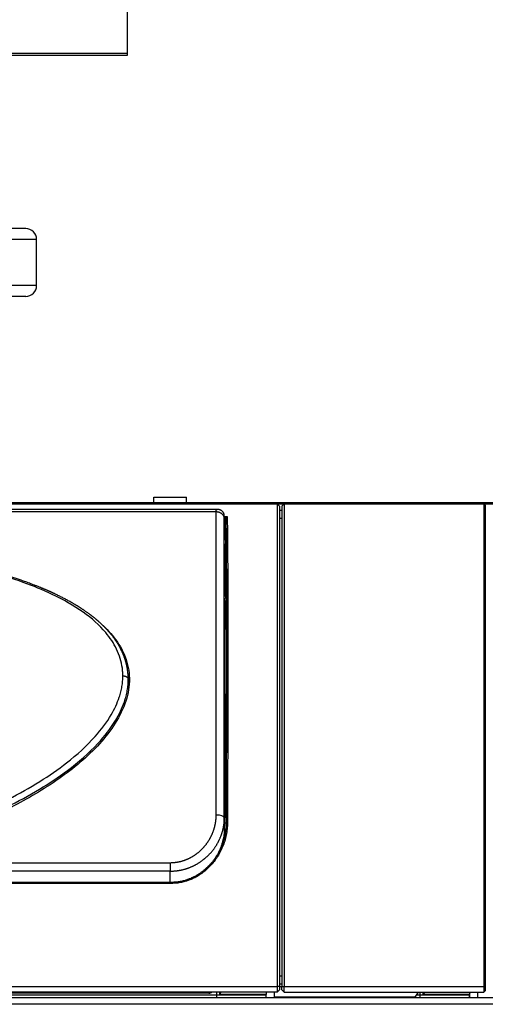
# Model space of a CAD drawing. Header units: millimetres. Extents: x 226 to 1023, y 71 to 732.
# Tile 57 of 110: x 448 to 465, y 592 to 629. Entities that reach past the tile are written whole.
import ezdxf

# ---------------------------------------------------------------- set-up
doc = ezdxf.new("R2010")
doc.units = ezdxf.units.MM
doc.layers.add('1', color=7, linetype='CONTINUOUS', true_color=0xffffff)
doc.layers.add('TOP', color=7, linetype='CONTINUOUS', true_color=0xffffff)
doc.styles.add('iso-1', font='isocp.shx')
doc.dimstyles.get("Standard").update_dxf_attribs({"dimtxt": 0.18, "dimasz": 0.18, "dimexe": 0.18, "dimexo": 0.0625, "dimgap": 0.09, "dimtad": 0, "dimtih": 1, "dimtoh": 1, "dimdec": 4, "dimzin": 0, "dimdsep": 46, "dimtxsty": 'Standard', "dimcen": 0.09, "dimadec": 0, "dimazin": 0, "dimtfac": 1, "dimtdec": 4, "dimtofl": 0, "dimtmove": 0, "dimatfit": 3, "dimfxl": 1, "dimtolj": 1, "dimtzin": 0, "dimarcsym": 0})

# ---------------------------------------------------------------- blocks, each defined once
blk = doc.blocks.new('DimnDraft3D5')
at = {"layer": 'TOP', "color": 2, "linetype": 'Continuous', "transparency": 16777216}
for p, q in [((241.659, 608.564), (241.659, 728.568)), ((474.11, 704.564), (474.11, 728.568)), ((241.659, 726.568), (474.11, 726.568))]:
    blk.add_line(p, q, dxfattribs=at)
for points in [[(241.659, 726.568), (245.159, 727.029), (245.159, 726.107), (241.659, 726.568)], [(474.11, 726.568), (470.61, 726.107), (470.61, 727.029), (474.11, 726.568)]]:
    blk.add_solid(points, dxfattribs=at)
at = {"layer": 'TOP', "color": 2, "linetype": 'Continuous', "transparency": 16777216, "insert": (354.321, 727.139), "char_height": 3.5, "attachment_point": 7, "line_spacing_factor": 0.963855, "style": 'iso-1'}
blk.add_mtext('\\W01.000;\\fisocp.shx,bigfont.shx;2325 ', dxfattribs=at)

msp = doc.modelspace()

# ---------------------------------------------------------------- linework, layer by layer
at = {"layer": '1', "color": 7, "linetype": 'Continuous'}
for p, q in [((452.312, 627.272), (452.312, 632.022)), ((452.312, 627.272), (417.81, 627.272)), ((452.312, 627.272), (417.81, 627.272)), ((452.312, 627.212), (452.312, 627.272)), ((417.81, 627.212), (452.312, 627.212)), ((448.559, 620.812), (430.924, 620.812)), ((448.959, 618.712), (448.959, 620.412)), ((448.559, 618.312), (430.924, 618.312)), ((399.969, 610.664), (471.949, 610.664)), ((457.829, 610.663), (414.089, 610.663)), ((431.859, 610.714), (471.949, 610.714)), ((453.284, 610.714), (453.284, 610.914)), ((453.284, 610.914), (454.484, 610.914)), ((454.484, 610.714), (454.484, 610.914)), ((457.909, 610.583), (457.829, 610.663)), ((457.829, 610.663), (457.829, 610.663)), ((457.829, 610.663), (457.829, 592.866)), ((457.909, 610.583), (457.909, 610.583)), ((457.909, 610.583), (457.909, 592.865)), ((458.079, 610.663), (457.999, 610.583)), ((457.999, 610.583), (457.999, 610.583)), ((457.999, 610.583), (457.999, 592.865)), ((465.444, 610.663), (458.079, 610.663)), ((458.079, 610.663), (458.079, 610.663)), ((458.079, 610.663), (458.079, 592.866)), ((465.498, 610.314), (465.495, 610.61)), ((455.616, 610.46), (416.302, 610.46)), ((455.879, 610.097), (455.879, 610.093)), ((455.935, 610.133), (455.934, 610.135)), ((455.935, 610.133), (455.936, 610.138)), ((452.336, 604.267), (452.336, 604.271)), ((455.879, 598.665), (455.879, 599.088)), ((455.879, 598.664), (455.879, 598.665)), ((453.935, 596.71), (417.983, 596.71)), ((457.829, 592.866), (457.829, 592.664)), ((457.909, 592.964), (457.999, 592.964)), ((457.909, 592.869), (457.999, 592.869)), ((457.909, 592.865), (457.909, 592.744)), ((457.999, 592.744), (457.999, 592.865)), ((458.079, 592.664), (458.079, 592.866)), ((399.969, 592.464), (471.949, 592.464)), ((457.829, 592.664), (414.089, 592.664)), ((416.32, 592.564), (455.598, 592.564)), ((455.307, 592.625), (416.611, 592.625)), ((455.599, 592.547), (455.599, 592.664)), ((457.422, 592.547), (455.599, 592.547)), ((455.599, 592.464), (455.599, 592.547)), ((455.752, 592.664), (455.699, 592.578)), ((455.699, 592.664), (455.699, 592.578)), ((457.422, 592.578), (455.699, 592.578)), ((457.421, 592.464), (457.422, 592.547)), ((457.424, 592.664), (457.422, 592.578)), ((457.422, 592.547), (457.422, 592.578)), ((457.426, 592.464), (457.431, 592.664)), ((457.724, 592.464), (457.729, 592.664)), ((462.916, 592.475), (457.725, 592.475)), ((457.909, 592.744), (457.829, 592.664)), ((457.849, 592.464), (457.849, 592.475)), ((457.999, 592.744), (458.079, 592.664)), ((458.079, 592.664), (465.447, 592.664)), ((462.916, 592.475), (463.042, 592.664)), ((462.976, 592.564), (463.099, 592.564)), ((463.099, 592.547), (463.099, 592.664)), ((464.922, 592.547), (463.099, 592.547)), ((463.099, 592.464), (463.099, 592.547)), ((463.199, 592.664), (463.199, 592.578)), ((463.252, 592.664), (463.199, 592.578)), ((464.922, 592.578), (463.199, 592.578)), ((464.921, 592.464), (464.922, 592.547)), ((464.924, 592.664), (464.922, 592.578)), ((464.922, 592.547), (464.922, 592.578)), ((464.926, 592.464), (464.931, 592.664)), ((465.224, 592.464), (465.229, 592.664)), ((465.497, 592.714), (465.447, 592.664))]:
    msp.add_line(p, q, dxfattribs=at)
at = {"layer": '1', "color": 252, "linetype": 'Continuous'}
for p, q in [((448.959, 620.412), (430.925, 620.412)), ((448.959, 618.712), (430.925, 618.712)), ((457.829, 610.663), (414.089, 610.663)), ((457.909, 610.583), (457.829, 610.663)), ((457.999, 610.583), (458.079, 610.663)), ((465.444, 610.663), (458.079, 610.663)), ((416.339, 610.378), (455.579, 610.378)), ((455.879, 610.204), (455.985, 610.204)), ((457.998, 610.414), (457.908, 610.414)), ((465.499, 610.414), (465.497, 610.414)), ((455.885, 610.144), (455.879, 610.144)), ((455.88, 609.462), (455.885, 610.144)), ((455.93, 609.451), (455.935, 610.133)), ((457.999, 610.124), (457.909, 610.124)), ((455.879, 609.462), (455.88, 609.462)), ((455.939, 609.294), (455.941, 609.294)), ((455.947, 607.119), (455.927, 607.305)), ((455.897, 607.07), (455.879, 607.235)), ((455.897, 607.07), (455.879, 607.07)), ((455.901, 606.747), (455.879, 606.747)), ((452.346, 603.89), (452.337, 604.202)), ((455.879, 599.371), (455.892, 599.371)), ((455.891, 598.892), (455.879, 598.892)), ((455.879, 598.668), (455.891, 598.668)), ((455.891, 598.668), (455.891, 598.892)), ((455.941, 598.768), (455.941, 598.927)), ((455.943, 598.816), (455.944, 598.874)), ((455.885, 598.48), (455.869, 598.48)), ((441.822, 597.435), (453.879, 597.435)), ((453.879, 597.435), (453.879, 597.123)), ((453.879, 597.123), (440.879, 597.123)), ((453.879, 596.71), (453.879, 597.123)), ((453.935, 596.671), (417.983, 596.671)), ((457.909, 593.269), (457.999, 593.269)), ((414.089, 592.866), (457.829, 592.866)), ((457.909, 592.865), (457.829, 592.866)), ((457.999, 592.865), (458.079, 592.866)), ((458.079, 592.866), (465.444, 592.866)), ((471.949, 592.214), (399.969, 592.214))]:
    msp.add_line(p, q, dxfattribs=at)
at = {"layer": '1', "color": 7, "linetype": 'Continuous'}
for centre, start, end in [((448.559, 620.412), 0, 90), ((448.559, 618.712), 270, 0)]:
    msp.add_arc(centre, 0.4, start, end, dxfattribs=at)
for centre, major_axis, ratio, start_param, end_param in [((455.88, 609.451), (-0.05, 0.0004), 0.227403, 3.147929, 4.71412), ((455.94, 609.294), (0.001, 0.15), 0.006171, 4.712427, 7.85402), ((455.94, 609.294), (0.001, 0.15), 0.006171, 1.570834, 4.712427), ((455.877, 607.305), (-0.0497, -0.0055), 0.998613, 1.506035, 3.024143), ((455.901, 606.787), (-0.05, -0.0001), 0.814014, 1.56878, 3.130988), ((455.891, 598.928), (-0.05, 0), 0.707107, 1.570796, 3.13285), ((455.891, 598.704), (-0.05, 0), 0.707107, 1.570796, 2.683523), ((455.993, 598.873), (0.05, -0.0002), 0.345959, 1.572144, 3.059284), ((455.307, 592.73), (0.15, 0), 0.70217, 4.712389, 5.607407)]:
    msp.add_ellipse(centre, major_axis=major_axis, ratio=ratio, start_param=start_param, end_param=end_param, dxfattribs=at)
at = {"layer": '1', "color": 252, "linetype": 'Continuous'}
msp.add_ellipse((455.579, 599.088), major_axis=(-0.3, 0), ratio=0.351057, start_param=3.141593, end_param=4.712389, dxfattribs=at)
at = {"layer": '1', "color": 7, "linetype": 'Continuous'}
for points, degree in [([(465.495, 610.613), (465.444, 610.663)], 1), ([(465.498, 610.314), (465.499, 610.298), (465.499, 610.281), (465.499, 610.264)], 3), ([(455.879, 599.088), (455.879, 599.15), (455.879, 599.274), (455.879, 599.458), (455.879, 599.642), (455.879, 599.825), (455.879, 600.007), (455.879, 600.188), (455.879, 600.368), (455.879, 600.547), (455.879, 600.726), (455.879, 600.903), (455.879, 601.08), (455.879, 601.255), (455.879, 601.43), (455.879, 601.603), (455.879, 601.776), (455.879, 601.947), (455.879, 602.117), (455.879, 602.286), (455.879, 602.454), (455.879, 602.621), (455.879, 602.787), (455.879, 602.952), (455.879, 603.115), (455.879, 603.277), (455.879, 603.438), (455.879, 603.597), (455.879, 603.756), (455.879, 603.913), (455.879, 604.068), (455.879, 604.223), (455.879, 604.376), (455.879, 604.527), (455.879, 604.677), (455.879, 604.826), (455.879, 604.974), (455.879, 605.12), (455.879, 605.264), (455.879, 605.407), (455.879, 605.549), (455.879, 605.689), (455.879, 605.827), (455.879, 605.964), (455.879, 606.099), (455.879, 606.233), (455.879, 606.365), (455.879, 606.496), (455.879, 606.625), (455.879, 606.752), (455.879, 606.878), (455.879, 607.002), (455.879, 607.124), (455.879, 607.245), (455.879, 607.364), (455.879, 607.481), (455.879, 607.596), (455.879, 607.71), (455.879, 607.822), (455.879, 607.932), (455.879, 608.041), (455.879, 608.147), (455.879, 608.252), (455.879, 608.355), (455.879, 608.456), (455.879, 608.555), (455.879, 608.653), (455.879, 608.748), (455.879, 608.842), (455.879, 608.933), (455.879, 609.023), (455.879, 609.111), (455.879, 609.197), (455.879, 609.281), (455.879, 609.363), (455.879, 609.443), (455.879, 609.521), (455.879, 609.597), (455.879, 609.672), (455.879, 609.74), (455.879, 609.8), (455.879, 609.851), (455.879, 609.896), (455.879, 609.936), (455.879, 609.97), (455.879, 610), (455.879, 610.027), (455.879, 610.051), (455.879, 610.073), (455.879, 610.086), (455.879, 610.093)], 3), ([(457.999, 610.124), (457.954, 610.124), (457.909, 610.124)], 2), ([(455.951, 606.787), (455.951, 606.826), (455.951, 606.898), (455.95, 606.988), (455.95, 607.056), (455.949, 607.101), (455.948, 607.116), (455.947, 607.119)], 3), ([(452.337, 604.273), (452.354, 604.174), (452.365, 604.073), (452.369, 603.971)], 3), ([(452.345, 603.955), (452.341, 604.111), (452.337, 604.267)], 2), ([(452.346, 603.89), (452.345, 603.854), (452.344, 603.819), (452.342, 603.783)], 3), ([(452.346, 603.89), (452.346, 603.911), (452.345, 603.933), (452.344, 603.955)], 3), ([(455.879, 599.068), (455.879, 599.075), (455.879, 599.082), (455.879, 599.088)], 3), ([(455.885, 598.48), (455.887, 598.502), (455.89, 598.544), (455.891, 598.583), (455.891, 598.602)], 3), ([(455.891, 598.602), (455.891, 598.614), (455.891, 598.637), (455.891, 598.658), (455.891, 598.668)], 3), ([(465.499, 592.714), (465.482, 592.697), (465.466, 592.681), (465.449, 592.664)], 3)]:
    msp.add_open_spline(points, degree=degree, dxfattribs=at)
at = {"layer": '1', "color": 252, "linetype": 'Continuous'}
for points in [[(465.495, 610.613), (465.478, 610.63), (465.461, 610.647), (465.444, 610.663)], [(455.934, 610.135), (455.929, 610.14), (455.908, 610.144), (455.885, 610.144)], [(455.879, 609.311), (455.879, 609.361), (455.88, 609.412), (455.88, 609.462)], [(452.337, 604.202), (452.337, 604.224), (452.337, 604.245), (452.336, 604.267)], [(453.879, 597.435), (453.89, 597.435), (453.911, 597.436), (453.942, 597.437), (453.974, 597.438), (454.006, 597.44), (454.037, 597.443), (454.069, 597.447), (454.1, 597.451), (454.132, 597.456), (454.163, 597.461), (454.194, 597.467), (454.225, 597.473), (454.256, 597.481), (454.287, 597.489), (454.318, 597.497), (454.349, 597.506), (454.38, 597.516), (454.41, 597.526), (454.44, 597.537), (454.471, 597.549), (454.501, 597.561), (454.53, 597.574), (454.56, 597.587), (454.59, 597.601), (454.619, 597.616), (454.648, 597.631), (454.677, 597.647), (454.705, 597.664), (454.733, 597.681), (454.761, 597.698), (454.789, 597.717), (454.816, 597.735), (454.844, 597.755), (454.87, 597.775), (454.897, 597.795), (454.923, 597.816), (454.949, 597.838), (454.974, 597.86), (454.999, 597.883), (455.024, 597.906), (455.048, 597.929), (455.072, 597.954), (455.096, 597.978), (455.119, 598.004), (455.141, 598.029), (455.163, 598.055), (455.185, 598.082), (455.206, 598.109), (455.227, 598.137), (455.247, 598.164), (455.267, 598.193), (455.286, 598.221), (455.304, 598.25), (455.323, 598.28), (455.34, 598.31), (455.357, 598.34), (455.373, 598.37), (455.389, 598.401), (455.404, 598.432), (455.419, 598.464), (455.433, 598.495), (455.446, 598.527), (455.459, 598.559), (455.471, 598.591), (455.483, 598.624), (455.494, 598.657), (455.504, 598.69), (455.514, 598.723), (455.523, 598.756), (455.531, 598.789), (455.539, 598.823), (455.546, 598.856), (455.552, 598.89), (455.558, 598.924), (455.563, 598.957), (455.567, 598.991), (455.571, 599.025), (455.574, 599.059), (455.576, 599.093), (455.578, 599.126), (455.579, 599.16), (455.579, 599.183), (455.579, 599.194)], [(455.941, 598.927), (455.941, 598.939), (455.941, 598.951), (455.941, 598.964)], [(455.944, 598.874), (455.944, 598.868), (455.944, 598.862), (455.944, 598.856)], [(453.935, 596.671), (453.935, 596.694), (453.935, 596.708), (453.935, 596.708)], [(465.495, 592.866), (465.478, 592.866), (465.461, 592.866), (465.444, 592.866)]]:
    msp.add_open_spline(points, degree=3, dxfattribs=at)
at = {"layer": '1', "color": 7, "linetype": 'Continuous'}
for points, knots in [([(465.444, 610.663), (465.444, 610.661), (465.444, 610.648), (465.445, 610.572), (465.445, 610.362), (465.445, 609.977), (465.445, 609.446), (465.445, 608.776), (465.445, 607.97), (465.446, 607.039), (465.446, 605.985), (465.446, 604.823), (465.446, 603.555), (465.445, 602.202), (465.445, 600.765), (465.445, 599.262), (465.445, 597.701), (465.445, 596.102), (465.445, 594.663), (465.444, 593.584), (465.444, 593.046), (465.444, 592.866)], [0, 0, 0, 0, 0.019608, 0.058824, 0.117647, 0.176471, 0.235294, 0.294118, 0.352941, 0.411765, 0.470588, 0.529412, 0.588235, 0.647059, 0.705882, 0.764706, 0.823529, 0.882353, 0.941176, 0.980392, 1, 1, 1, 1]), ([(465.495, 610.613), (465.495, 610.607), (465.495, 610.595), (465.495, 610.53), (465.495, 610.431), (465.495, 610.248), (465.496, 609.928), (465.496, 609.4), (465.496, 608.731), (465.496, 607.928), (465.496, 606.998), (465.496, 605.949), (465.496, 604.788), (465.496, 603.527), (465.496, 602.174), (465.496, 600.743), (465.496, 599.243), (465.496, 597.689), (465.495, 596.361), (465.495, 595.287), (465.495, 594.57), (465.495, 593.942), (465.495, 593.404), (465.495, 593.045), (465.495, 592.866)], [0, 0, 0, 0, 0.029039, 0.058079, 0.087374, 0.116669, 0.175564, 0.234601, 0.293583, 0.352569, 0.411501, 0.470522, 0.529465, 0.588486, 0.647418, 0.706405, 0.765386, 0.824424, 0.883318, 0.912615, 0.941912, 0.961274, 0.980637, 1, 1, 1, 1]), ([(455.579, 610.378), (455.579, 610.382), (455.579, 610.388), (455.58, 610.397), (455.58, 610.405), (455.581, 610.413), (455.582, 610.421), (455.584, 610.427), (455.586, 610.433), (455.588, 610.439), (455.59, 610.443), (455.593, 610.448), (455.596, 610.451), (455.599, 610.454), (455.602, 610.457), (455.606, 610.458), (455.61, 610.459), (455.612, 610.46), (455.614, 610.46)], [0, 0, 0, 0, 0.063279, 0.126558, 0.189837, 0.253116, 0.316395, 0.379674, 0.442953, 0.506231, 0.56951, 0.632789, 0.696068, 0.759347, 0.822626, 0.885905, 0.949184, 1, 1, 1, 1]), ([(455.879, 610.227), (455.879, 610.227), (455.879, 610.228), (455.879, 610.23), (455.879, 610.232), (455.879, 610.234), (455.879, 610.235), (455.879, 610.236), (455.879, 610.237), (455.879, 610.237), (455.879, 610.238), (455.879, 610.238), (455.879, 610.238), (455.879, 610.238), (455.879, 610.239), (455.879, 610.239), (455.879, 610.241), (455.879, 610.243), (455.879, 610.247), (455.878, 610.25), (455.878, 610.255), (455.877, 610.259), (455.876, 610.264), (455.875, 610.269), (455.874, 610.275), (455.872, 610.282), (455.87, 610.288), (455.868, 610.296), (455.865, 610.304), (455.861, 610.313), (455.857, 610.321), (455.853, 610.329), (455.849, 610.336), (455.843, 610.345), (455.836, 610.356), (455.826, 610.368), (455.816, 610.379), (455.805, 610.389), (455.795, 610.398), (455.784, 610.407), (455.771, 610.415), (455.759, 610.423), (455.748, 610.429), (455.735, 610.435), (455.721, 610.441), (455.704, 610.447), (455.689, 610.451), (455.676, 610.454), (455.666, 610.456), (455.655, 610.457), (455.645, 610.459), (455.634, 610.46), (455.624, 610.46), (455.618, 610.46), (455.616, 610.46)], [0, 0, 0, 0, 0.006038, 0.049787, 0.081818, 0.10984, 0.133862, 0.153895, 0.169945, 0.182018, 0.188466, 0.192681, 0.193952, 0.194667, 0.195498, 0.199596, 0.207064, 0.222277, 0.243515, 0.270809, 0.294965, 0.315472, 0.332432, 0.346023, 0.356815, 0.369209, 0.384919, 0.404078, 0.426783, 0.45252, 0.476728, 0.498408, 0.517519, 0.534029, 0.562047, 0.595234, 0.625483, 0.650291, 0.673794, 0.699376, 0.726603, 0.754199, 0.776498, 0.800396, 0.826933, 0.856157, 0.886047, 0.90234, 0.916677, 0.931056, 0.948229, 0.968558, 0.993126, 1, 1, 1, 1]), ([(455.879, 610.186), (455.879, 610.188), (455.879, 610.191), (455.879, 610.195), (455.879, 610.2), (455.879, 610.204), (455.879, 610.208), (455.879, 610.212), (455.879, 610.215), (455.879, 610.219), (455.879, 610.222), (455.879, 610.224), (455.879, 610.227), (455.879, 610.229), (455.879, 610.23), (455.879, 610.232), (455.879, 610.233), (455.879, 610.234), (455.879, 610.234), (455.879, 610.234), (455.879, 610.234), (455.879, 610.233), (455.879, 610.233)], [0, 0, 0, 0, 0.047873, 0.100256, 0.152639, 0.205022, 0.257405, 0.309788, 0.362171, 0.414555, 0.466938, 0.519321, 0.571704, 0.624087, 0.67647, 0.728853, 0.781236, 0.83362, 0.886003, 0.938386, 0.990769, 1, 1, 1, 1]), ([(455.879, 610.098), (455.879, 610.108), (455.879, 610.128), (455.879, 610.155), (455.879, 610.177), (455.879, 610.189), (455.879, 610.194)], [0, 0, 0, 0, 0.245085, 0.509568, 0.774523, 1, 1, 1, 1]), ([(452.336, 604.271), (452.336, 604.274), (452.336, 604.284), (452.335, 604.3), (452.334, 604.319), (452.333, 604.338), (452.332, 604.359), (452.331, 604.381), (452.329, 604.403), (452.327, 604.425), (452.325, 604.446), (452.322, 604.468), (452.32, 604.489), (452.318, 604.508), (452.315, 604.523), (452.314, 604.535), (452.312, 604.544), (452.311, 604.552), (452.31, 604.559), (452.309, 604.57), (452.306, 604.584), (452.303, 604.603), (452.299, 604.627), (452.293, 604.656), (452.287, 604.688), (452.28, 604.717), (452.273, 604.748), (452.265, 604.78), (452.257, 604.813), (452.25, 604.837), (452.246, 604.853), (452.243, 604.864), (452.24, 604.873), (452.237, 604.883), (452.234, 604.892), (452.231, 604.903), (452.226, 604.917), (452.221, 604.935), (452.215, 604.954), (452.207, 604.977), (452.198, 605.003), (452.187, 605.032), (452.176, 605.061), (452.165, 605.088), (452.155, 605.114), (452.145, 605.137), (452.136, 605.158), (452.128, 605.176), (452.122, 605.191), (452.116, 605.203), (452.113, 605.211), (452.11, 605.217), (452.107, 605.224), (452.102, 605.233), (452.097, 605.245), (452.09, 605.259), (452.082, 605.275), (452.074, 605.292), (452.063, 605.313), (452.05, 605.338), (452.036, 605.366), (452.021, 605.392), (452.007, 605.417), (451.992, 605.443), (451.976, 605.471), (451.959, 605.499), (451.944, 605.524), (451.932, 605.542), (451.924, 605.555), (451.917, 605.565), (451.912, 605.573), (451.908, 605.58), (451.903, 605.586), (451.898, 605.594), (451.891, 605.604), (451.883, 605.617), (451.872, 605.632), (451.859, 605.651), (451.844, 605.673), (451.826, 605.698), (451.806, 605.725), (451.786, 605.753), (451.764, 605.781), (451.74, 605.811), (451.719, 605.838), (451.7, 605.861), (451.684, 605.88), (451.669, 605.898), (451.655, 605.914), (451.644, 605.927), (451.636, 605.937), (451.63, 605.944), (451.623, 605.951), (451.616, 605.96), (451.606, 605.97), (451.595, 605.983), (451.582, 605.998), (451.568, 606.013), (451.554, 606.028), (451.54, 606.043), (451.526, 606.057), (451.513, 606.071), (451.49, 606.095), (451.459, 606.127), (451.423, 606.163), (451.391, 606.193), (451.364, 606.219), (451.339, 606.243), (451.314, 606.266), (451.291, 606.287), (451.269, 606.306), (451.249, 606.324), (451.231, 606.339), (451.216, 606.353), (451.203, 606.364), (451.192, 606.373), (451.184, 606.38), (451.178, 606.386), (451.172, 606.39), (451.167, 606.395), (451.161, 606.4), (451.152, 606.407), (451.141, 606.416), (451.127, 606.428), (451.112, 606.44), (451.097, 606.453), (451.081, 606.465), (451.063, 606.479), (451.044, 606.495), (451.022, 606.512), (451.001, 606.528), (450.979, 606.546), (450.954, 606.565), (450.925, 606.586), (450.894, 606.61), (450.859, 606.635), (450.822, 606.661), (450.786, 606.686), (450.752, 606.71), (450.721, 606.732), (450.689, 606.754), (450.658, 606.774), (450.63, 606.792), (450.606, 606.808), (450.586, 606.821), (450.569, 606.832), (450.555, 606.841), (450.544, 606.848), (450.536, 606.853), (450.53, 606.857), (450.523, 606.862), (450.515, 606.867), (450.504, 606.873), (450.49, 606.882), (450.472, 606.893), (450.449, 606.907), (450.424, 606.923), (450.395, 606.94), (450.364, 606.959), (450.33, 606.979), (450.289, 607.003), (450.242, 607.03), (450.186, 607.062), (450.128, 607.094), (450.068, 607.127), (450.006, 607.159), (449.943, 607.193), (449.878, 607.226), (449.812, 607.259), (449.746, 607.292), (449.678, 607.324), (449.624, 607.35), (449.584, 607.369), (449.56, 607.38), (449.538, 607.39), (449.519, 607.399), (449.503, 607.406), (449.491, 607.411), (449.483, 607.415), (449.475, 607.419), (449.465, 607.423), (449.454, 607.428), (449.439, 607.435), (449.421, 607.443), (449.399, 607.453), (449.371, 607.465), (449.34, 607.479), (449.305, 607.494), (449.27, 607.509), (449.234, 607.524), (449.199, 607.539), (449.163, 607.554), (449.127, 607.569), (449.068, 607.593), (448.987, 607.626), (448.886, 607.666), (448.788, 607.703), (448.695, 607.738), (448.605, 607.771), (448.519, 607.802), (448.436, 607.831), (448.356, 607.859), (448.279, 607.885), (448.202, 607.911), (448.125, 607.937), (448.048, 607.962), (447.974, 607.985), (447.903, 608.007), (447.837, 608.028), (447.772, 608.047), (447.708, 608.067), (447.64, 608.087), (447.568, 608.108), (447.493, 608.13), (447.414, 608.152), (447.328, 608.176), (447.235, 608.202), (447.135, 608.228), (447.032, 608.256), (446.926, 608.283), (446.775, 608.321), (446.579, 608.369), (446.336, 608.426), (446.09, 608.481), (445.894, 608.523), (445.748, 608.553), (445.655, 608.572), (445.563, 608.59), (445.474, 608.607), (445.387, 608.624), (445.298, 608.641), (445.206, 608.658), (445.113, 608.675), (445.023, 608.692), (444.952, 608.704), (444.899, 608.714), (444.865, 608.72), (444.834, 608.725), (444.806, 608.73), (444.784, 608.734), (444.768, 608.736), (444.756, 608.738), (444.745, 608.74), (444.738, 608.742), (444.731, 608.743), (444.721, 608.744), (444.706, 608.747), (444.685, 608.75), (444.66, 608.755), (444.633, 608.759), (444.604, 608.764), (444.574, 608.769), (444.542, 608.774), (444.467, 608.787), (444.349, 608.806), (444.187, 608.831), (444.021, 608.856), (443.85, 608.881), (443.676, 608.906), (443.5, 608.93), (443.323, 608.954), (443.113, 608.981), (442.869, 609.011), (442.593, 609.043), (442.32, 609.073), (442.049, 609.102), (441.769, 609.129), (441.481, 609.156), (441.243, 609.177), (441.068, 609.192), (440.956, 609.201), (440.848, 609.209), (440.746, 609.217), (440.649, 609.225), (440.559, 609.231), (440.471, 609.238), (440.387, 609.244), (440.303, 609.249), (440.219, 609.255), (440.13, 609.261), (440.034, 609.267), (439.932, 609.274), (439.827, 609.28), (439.719, 609.286), (439.606, 609.293), (439.491, 609.299), (439.373, 609.306), (439.253, 609.312), (439.133, 609.318), (439.003, 609.324), (438.863, 609.33), (438.712, 609.337), (438.56, 609.343), (438.407, 609.349), (438.284, 609.353), (438.193, 609.356), (438.134, 609.358), (438.072, 609.36), (438.007, 609.362), (437.938, 609.364), (437.865, 609.366), (437.787, 609.369), (437.706, 609.371), (437.621, 609.373), (437.533, 609.375), (437.44, 609.377), (437.344, 609.379), (437.243, 609.381), (437.139, 609.383), (437.031, 609.385), (436.919, 609.387), (436.804, 609.388), (436.68, 609.39), (436.548, 609.391), (436.407, 609.392), (436.262, 609.393), (436.112, 609.393), (436.011, 609.394), (435.959, 609.394)], [0, 0, 0, 0, 0.00058, 0.0016, 0.002767, 0.004072, 0.005433, 0.006838, 0.008287, 0.009654, 0.011058, 0.0125, 0.01391, 0.01514, 0.016184, 0.016888, 0.017472, 0.017935, 0.018387, 0.018975, 0.01995, 0.021159, 0.022601, 0.024744, 0.026799, 0.028754, 0.030607, 0.032921, 0.035056, 0.037003, 0.037716, 0.0384, 0.039054, 0.03968, 0.040276, 0.040966, 0.04192, 0.043096, 0.044461, 0.04581, 0.047826, 0.049715, 0.051799, 0.053704, 0.055429, 0.05708, 0.058537, 0.059803, 0.060877, 0.061759, 0.062199, 0.062572, 0.063037, 0.063685, 0.064516, 0.06551, 0.066681, 0.067946, 0.069177, 0.071289, 0.07329, 0.07518, 0.076997, 0.078905, 0.080922, 0.083051, 0.085286, 0.086373, 0.087306, 0.088085, 0.088708, 0.089177, 0.089522, 0.09016, 0.090971, 0.091954, 0.093111, 0.09444, 0.096263, 0.098253, 0.100342, 0.10253, 0.104816, 0.107202, 0.109686, 0.111265, 0.11288, 0.114382, 0.115684, 0.116786, 0.117512, 0.118114, 0.118625, 0.119309, 0.120222, 0.1213, 0.122572, 0.123874, 0.125157, 0.126421, 0.127665, 0.128891, 0.130097, 0.133764, 0.137242, 0.139611, 0.141884, 0.144061, 0.146141, 0.148106, 0.149901, 0.151523, 0.152973, 0.154251, 0.155357, 0.156105, 0.156747, 0.157283, 0.157713, 0.158072, 0.158534, 0.159207, 0.16009, 0.161185, 0.162446, 0.16369, 0.164898, 0.166069, 0.167837, 0.169516, 0.171106, 0.172644, 0.17463, 0.176806, 0.179173, 0.181731, 0.18448, 0.18742, 0.189631, 0.191939, 0.194329, 0.196559, 0.198544, 0.200284, 0.201702, 0.202902, 0.203885, 0.204651, 0.2052, 0.205568, 0.20602, 0.206611, 0.207339, 0.208205, 0.209548, 0.211128, 0.212944, 0.214898, 0.217067, 0.219425, 0.221786, 0.225428, 0.228987, 0.233114, 0.237123, 0.241014, 0.245359, 0.249572, 0.253804, 0.258085, 0.262414, 0.266792, 0.268422, 0.270025, 0.271429, 0.272609, 0.273605, 0.274354, 0.274857, 0.275272, 0.27586, 0.276604, 0.277486, 0.278507, 0.280006, 0.281729, 0.283676, 0.285847, 0.288242, 0.29028, 0.292457, 0.294708, 0.296935, 0.299135, 0.305531, 0.311697, 0.317633, 0.323194, 0.328538, 0.333664, 0.338573, 0.343276, 0.34782, 0.352211, 0.356864, 0.361331, 0.365614, 0.369711, 0.373623, 0.377138, 0.380847, 0.384754, 0.388861, 0.393166, 0.397671, 0.402374, 0.407777, 0.413421, 0.419301, 0.425267, 0.431247, 0.444641, 0.458102, 0.47163, 0.485225, 0.490399, 0.495515, 0.500497, 0.505345, 0.510059, 0.51464, 0.519866, 0.524907, 0.529761, 0.53443, 0.536444, 0.538293, 0.539954, 0.541428, 0.542715, 0.543457, 0.544118, 0.544687, 0.545079, 0.545391, 0.545814, 0.546661, 0.547762, 0.549118, 0.550729, 0.552173, 0.553774, 0.555529, 0.557336, 0.565789, 0.57444, 0.583287, 0.592331, 0.601571, 0.610966, 0.62031, 0.629576, 0.644237, 0.658698, 0.672958, 0.687084, 0.701179, 0.716648, 0.732081, 0.738056, 0.743843, 0.749443, 0.754854, 0.759696, 0.764376, 0.768896, 0.773255, 0.777479, 0.781794, 0.786253, 0.791323, 0.796566, 0.801983, 0.807573, 0.813337, 0.819274, 0.825385, 0.831583, 0.837717, 0.843782, 0.85162, 0.859342, 0.866945, 0.874945, 0.88281, 0.885863, 0.888895, 0.892004, 0.8953, 0.898858, 0.902611, 0.906561, 0.910706, 0.915047, 0.919584, 0.924316, 0.929245, 0.934369, 0.93969, 0.945206, 0.950918, 0.956826, 0.962929, 0.969869, 0.977047, 0.984461, 0.992112, 1, 1, 1, 1]), ([(455.923, 607.772), (455.923, 607.799), (455.923, 607.879), (455.923, 608.024), (455.923, 608.213), (455.924, 608.414), (455.925, 608.628), (455.926, 608.851), (455.927, 609.071), (455.929, 609.277), (455.93, 609.395), (455.93, 609.451)], [0, 0, 0, 0, 0.062343, 0.17955, 0.296757, 0.413964, 0.531171, 0.648379, 0.765586, 0.882793, 1, 1, 1, 1]), ([(451.41, 606.175), (451.611, 605.988), (451.791, 605.785), (452.091, 605.341), (452.213, 605.094), (452.364, 604.573), (452.393, 604.302), (452.353, 603.739), (452.284, 603.461), (452.062, 602.908), (451.91, 602.638), (451.551, 602.125), (451.342, 601.878), (450.655, 601.173), (450.13, 600.759), (449.001, 600.003), (448.396, 599.664), (447.152, 599.057), (446.507, 598.786), (444.547, 598.066), (443.2, 597.703), (441.822, 597.435)], [0, 0, 0, 0, 0.060032, 0.060032, 0.122697, 0.122697, 0.185361, 0.185361, 0.248026, 0.248026, 0.31069, 0.31069, 0.373355, 0.373355, 0.498684, 0.498684, 0.624013, 0.624013, 0.749342, 0.749342, 1, 1, 1, 1]), ([(455.942, 599.391), (455.943, 599.758), (455.946, 600.481), (455.949, 601.533), (455.951, 602.544), (455.953, 603.509), (455.953, 604.422), (455.953, 605.036), (455.953, 605.352), (455.953, 605.394)], [0, 0, 0, 0, 0.162466, 0.324932, 0.487399, 0.649865, 0.812331, 0.974797, 1, 1, 1, 1]), ([(455.959, 605.25), (455.959, 605.124), (455.958, 604.711), (455.958, 603.983), (455.956, 603.043), (455.954, 602.059), (455.952, 601.033), (455.948, 599.972), (455.946, 599.244), (455.944, 598.874)], [0, 0, 0, 0, 0.069835, 0.224863, 0.37989, 0.534918, 0.689945, 0.844973, 1, 1, 1, 1]), ([(455.941, 598.964), (455.941, 598.986), (455.941, 599.043), (455.941, 599.143), (455.942, 599.263), (455.942, 599.347), (455.942, 599.391)], [0, 0, 0, 0, 0.175598, 0.450399, 0.725199, 1, 1, 1, 1]), ([(455.945, 598.877), (455.945, 598.854), (455.944, 598.811), (455.941, 598.747), (455.936, 598.686), (455.929, 598.628), (455.922, 598.573), (455.914, 598.521), (455.905, 598.473), (455.896, 598.427), (455.885, 598.382), (455.874, 598.337), (455.863, 598.294), (455.851, 598.254), (455.84, 598.219), (455.83, 598.187), (455.821, 598.16), (455.813, 598.138), (455.806, 598.12), (455.801, 598.104), (455.796, 598.092), (455.792, 598.083), (455.79, 598.076), (455.788, 598.071), (455.787, 598.068), (455.785, 598.064), (455.783, 598.059), (455.78, 598.051), (455.776, 598.041), (455.766, 598.018), (455.751, 597.982), (455.729, 597.934), (455.705, 597.886), (455.681, 597.837), (455.654, 597.788), (455.622, 597.732), (455.583, 597.67), (455.538, 597.602), (455.499, 597.547), (455.466, 597.504), (455.442, 597.473), (455.419, 597.445), (455.397, 597.42), (455.377, 597.396), (455.358, 597.375), (455.341, 597.356), (455.325, 597.339), (455.312, 597.325), (455.301, 597.314), (455.293, 597.306), (455.286, 597.299), (455.28, 597.293), (455.272, 597.285), (455.261, 597.275), (455.246, 597.26), (455.226, 597.241), (455.202, 597.219), (455.175, 597.194), (455.143, 597.167), (455.108, 597.138), (455.071, 597.109), (455.033, 597.081), (454.995, 597.053), (454.954, 597.026), (454.91, 596.997), (454.863, 596.969), (454.814, 596.94), (454.76, 596.912), (454.704, 596.884), (454.646, 596.858), (454.586, 596.834), (454.526, 596.811), (454.462, 596.79), (454.395, 596.771), (454.326, 596.754), (454.253, 596.739), (454.177, 596.726), (454.099, 596.717), (454.018, 596.711), (453.963, 596.71), (453.935, 596.71)], [0, 0, 0, 0, 0.02119, 0.041487, 0.060889, 0.079394, 0.097001, 0.11342, 0.128974, 0.143663, 0.157487, 0.172816, 0.186918, 0.199794, 0.211443, 0.221865, 0.23106, 0.237929, 0.243907, 0.248993, 0.253189, 0.2561, 0.258344, 0.259921, 0.260834, 0.261894, 0.263702, 0.266271, 0.2696, 0.273652, 0.289425, 0.306411, 0.322601, 0.339652, 0.357115, 0.374941, 0.399271, 0.424244, 0.449858, 0.462156, 0.474116, 0.485199, 0.495404, 0.504731, 0.513595, 0.521488, 0.528411, 0.534363, 0.53934, 0.54254, 0.545118, 0.547757, 0.550916, 0.554594, 0.561669, 0.570113, 0.579923, 0.591102, 0.603695, 0.617726, 0.633194, 0.646325, 0.660338, 0.675233, 0.691008, 0.707664, 0.724878, 0.74294, 0.761849, 0.781605, 0.800299, 0.819692, 0.839783, 0.860573, 0.882061, 0.904247, 0.927133, 0.95072, 0.975011, 1, 1, 1, 1]), ([(455.879, 598.664), (455.879, 598.664), (455.879, 598.663), (455.879, 598.659), (455.879, 598.656), (455.879, 598.654), (455.879, 598.654)], [0, 0, 0, 0, 0.050104, 0.5225, 0.946251, 1, 1, 1, 1]), ([(455.703, 597.882), (455.71, 597.897), (455.724, 597.926), (455.742, 597.971), (455.761, 598.018), (455.778, 598.067), (455.796, 598.12), (455.812, 598.175), (455.827, 598.234), (455.839, 598.284), (455.845, 598.315), (455.847, 598.325)], [0, 0, 0, 0, 0.104352, 0.204671, 0.311006, 0.423359, 0.54173, 0.66612, 0.79653, 0.93296, 1, 1, 1, 1]), ([(465.444, 592.866), (465.444, 592.861), (465.444, 592.843), (465.444, 592.808), (465.444, 592.764), (465.445, 592.722), (465.445, 592.689), (465.446, 592.671), (465.446, 592.665), (465.447, 592.664), (465.447, 592.664)], [0, 0, 0, 0, 0.055556, 0.166667, 0.333333, 0.5, 0.666667, 0.833333, 0.944444, 1, 1, 1, 1]), ([(465.495, 592.866), (465.495, 592.853), (465.495, 592.826), (465.495, 592.789), (465.495, 592.758), (465.496, 592.733), (465.496, 592.717), (465.496, 592.715), (465.497, 592.714)], [0, 0, 0, 0, 0.166549, 0.333046, 0.499823, 0.666638, 0.833262, 1, 1, 1, 1]), ([(465.449, 592.664), (465.449, 592.664), (465.449, 592.664), (465.449, 592.664), (465.448, 592.664), (465.448, 592.664), (465.448, 592.664), (465.447, 592.664), (465.447, 592.664), (465.447, 592.664), (465.447, 592.664), (465.447, 592.664)], [0, 0, 0, 0, 0.109166, 0.221278, 0.333173, 0.444852, 0.556313, 0.667558, 0.778588, 0.889402, 1, 1, 1, 1]), ([(465.499, 592.714), (465.499, 592.714), (465.498, 592.714), (465.497, 592.714), (465.497, 592.714), (465.497, 592.714)], [0, 0, 0, 0, 0.335275, 0.668606, 1, 1, 1, 1])]:
    msp.add_open_spline(points, degree=3, knots=knots, dxfattribs=at)
at = {"layer": '1', "color": 252, "linetype": 'Continuous'}
for points, weights in [([(455.579, 610.378), (455.754, 610.378), (455.876, 610.261), (455.879, 610.097)], [1.14041115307, 0.935514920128, 0.954866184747, 1.19846494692]), ([(455.947, 607.119), (455.947, 607.09), (455.927, 607.07), (455.897, 607.07)], [1.17001099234, 0.943329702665, 0.943329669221, 1.17001089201]), ([(452.138, 604.324), (452.253, 604.324), (452.335, 604.273), (452.337, 604.202)], [1.16737162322, 0.944209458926, 0.944209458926, 1.16737162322]), ([(455.942, 599.391), (455.942, 599.379), (455.921, 599.371), (455.892, 599.371)], [1.1696081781, 0.943459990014, 0.943463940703, 1.16962003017]), ([(455.927, 598.611), (455.917, 598.605), (455.904, 598.602), (455.891, 598.602)], [1.00000086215, 1.00026089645, 1.0593426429, 1.17724610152]), ([(455.907, 598.48), (455.9, 598.479), (455.893, 598.479), (455.885, 598.48)], [1.01266384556, 0.995550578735, 0.995781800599, 1.01335751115])]:
    msp.add_rational_spline(points, weights, degree=3, dxfattribs=at)
for points, knots in [([(455.579, 599.194), (455.579, 601.813), (455.579, 604.205), (455.579, 608.062), (455.579, 609.526), (455.579, 610.378)], [0, 0, 0, 0, 0.5, 0.5, 1, 1, 1, 1]), ([(455.885, 610.144), (455.886, 610.148), (455.887, 610.156), (455.9, 610.173), (455.924, 610.189), (455.955, 610.199), (455.976, 610.203), (455.985, 610.204)], [0, 0, 0, 0, 0.090098, 0.195316, 0.46567, 0.777518, 1, 1, 1, 1]), ([(455.936, 610.138), (455.937, 610.154), (455.946, 610.169), (455.964, 610.191), (455.974, 610.199), (455.985, 610.204)], [0, 0, 0, 0, 0.47456, 0.47456, 1, 1, 1, 1]), ([(455.985, 610.204), (455.986, 610.153), (455.988, 610.052), (455.99, 609.873), (455.993, 609.674), (455.995, 609.454), (455.997, 609.215), (455.999, 608.957), (456.003, 608.443), (456.006, 607.575), (456.009, 606.205), (456.009, 604.63), (456.007, 603.165), (456.004, 601.917), (456.001, 600.946), (455.998, 599.938), (455.996, 599.241), (455.994, 598.891)], [0, 0, 0, 0, 0.036316, 0.072435, 0.108359, 0.144087, 0.179618, 0.214954, 0.250093, 0.375547, 0.500025, 0.624833, 0.749954, 0.811849, 0.874155, 0.936872, 1, 1, 1, 1]), ([(455.879, 610.093), (455.879, 610.095), (455.879, 610.101), (455.879, 610.109), (455.879, 610.116), (455.879, 610.124), (455.879, 610.131), (455.879, 610.138), (455.879, 610.144), (455.879, 610.151), (455.879, 610.157), (455.879, 610.163), (455.879, 610.169), (455.879, 610.175), (455.879, 610.18), (455.879, 610.184), (455.879, 610.186), (455.879, 610.186)], [0, 0, 0, 0, 0.070993, 0.141985, 0.212978, 0.28397, 0.354963, 0.425955, 0.496948, 0.56794, 0.638933, 0.709925, 0.780918, 0.85191, 0.922903, 0.993895, 1, 1, 1, 1]), ([(455.935, 610.133), (455.937, 610.042), (455.94, 609.836), (455.945, 609.453), (455.949, 608.998), (455.952, 608.472), (455.955, 607.878), (455.957, 607.218), (455.958, 606.495), (455.959, 605.831), (455.959, 605.404), (455.959, 605.25)], [0, 0, 0, 0, 0.116965, 0.233931, 0.350896, 0.467862, 0.584827, 0.701793, 0.818758, 0.935724, 1, 1, 1, 1]), ([(452.138, 604.324), (452.137, 604.37), (452.135, 604.464), (452.114, 604.68), (452.053, 604.969), (451.874, 605.423), (451.466, 606.03), (450.671, 606.723), (449.616, 607.317), (448.442, 607.797), (447.344, 608.14), (446.374, 608.384), (445.59, 608.553), (444.8, 608.702), (443.901, 608.848), (442.961, 608.975), (442.075, 609.075), (441.182, 609.16), (440.096, 609.244), (438.728, 609.319), (437.507, 609.356), (436.558, 609.37), (436.159, 609.371), (435.959, 609.371)], [0, 0, 0, 0, 0.009203, 0.018405, 0.043164, 0.067921, 0.115848, 0.186052, 0.264547, 0.331084, 0.403857, 0.456613, 0.495165, 0.534062, 0.585868, 0.640435, 0.684069, 0.726071, 0.780641, 0.853641, 0.938406, 0.969203, 1, 1, 1, 1]), ([(455.927, 607.305), (455.926, 607.309), (455.926, 607.326), (455.925, 607.381), (455.924, 607.462), (455.923, 607.568), (455.923, 607.676), (455.923, 607.748), (455.923, 607.772)], [0, 0, 0, 0, 0.182879, 0.365758, 0.548637, 0.731516, 0.914395, 1, 1, 1, 1]), ([(455.901, 606.747), (455.901, 606.782), (455.901, 606.853), (455.9, 606.938), (455.9, 607.005), (455.899, 607.052), (455.898, 607.064), (455.897, 607.07)], [0, 0, 0, 0, 0.192673, 0.389009, 0.589009, 0.792673, 1, 1, 1, 1]), ([(455.892, 599.371), (455.893, 599.583), (455.894, 600.004), (455.896, 600.62), (455.898, 601.223), (455.899, 601.81), (455.901, 602.381), (455.902, 602.935), (455.903, 603.609), (455.903, 604.385), (455.903, 605.236), (455.903, 606.032), (455.902, 606.508), (455.901, 606.747)], [0, 0, 0, 0, 0.072154, 0.144067, 0.215741, 0.287176, 0.35837, 0.429325, 0.50004, 0.62491, 0.74986, 0.87489, 1, 1, 1, 1]), ([(455.953, 605.394), (455.953, 605.623), (455.953, 606.109), (455.952, 606.556), (455.951, 606.787)], [0, 0, 0, 0, 0.457958, 1, 1, 1, 1]), ([(435.959, 596.994), (436.206, 596.996), (436.939, 597.001), (438.22, 597.062), (439.645, 597.197), (440.875, 597.371), (441.81, 597.537), (442.671, 597.715), (443.573, 597.93), (444.495, 598.187), (445.313, 598.448), (446.066, 598.716), (446.902, 599.044), (447.934, 599.51), (449.044, 600.108), (450.197, 600.875), (451.169, 601.718), (451.772, 602.489), (452.058, 603.017), (452.182, 603.319), (452.259, 603.576), (452.304, 603.785), (452.332, 603.994), (452.336, 604.133), (452.337, 604.202)], [0, 0, 0, 0, 0.03763, 0.111477, 0.194997, 0.255312, 0.300665, 0.339566, 0.389305, 0.441987, 0.485691, 0.520609, 0.564364, 0.623444, 0.695001, 0.75977, 0.840786, 0.900949, 0.923724, 0.946498, 0.959873, 0.973248, 0.986625, 1, 1, 1, 1]), ([(441.525, 597.7), (441.69, 597.732), (442.114, 597.812), (442.855, 597.974), (443.75, 598.199), (444.63, 598.456), (445.403, 598.712), (446.128, 598.977), (446.966, 599.318), (447.982, 599.793), (449.06, 600.396), (450.157, 601.152), (451.067, 601.974), (451.622, 602.711), (451.882, 603.208), (451.995, 603.493), (452.066, 603.735), (452.107, 603.932), (452.133, 604.129), (452.136, 604.259), (452.138, 604.324)], [0, 0, 0, 0, 0.03648, 0.093524, 0.16451, 0.236591, 0.2927, 0.341582, 0.404966, 0.490071, 0.587408, 0.677788, 0.787944, 0.867524, 0.898009, 0.928493, 0.946369, 0.964245, 0.982122, 1, 1, 1, 1]), ([(455.891, 598.892), (455.891, 598.939), (455.891, 599.034), (455.892, 599.195), (455.892, 599.313), (455.892, 599.371)], [0, 0, 0, 0, 0.330521, 0.663855, 1, 1, 1, 1]), ([(453.879, 597.123), (453.891, 597.123), (453.916, 597.123), (453.953, 597.124), (453.991, 597.126), (454.028, 597.129), (454.065, 597.132), (454.102, 597.136), (454.139, 597.14), (454.176, 597.145), (454.213, 597.151), (454.25, 597.158), (454.286, 597.165), (454.323, 597.173), (454.359, 597.182), (454.396, 597.192), (454.432, 597.202), (454.468, 597.213), (454.504, 597.224), (454.54, 597.236), (454.575, 597.249), (454.61, 597.263), (454.645, 597.277), (454.68, 597.292), (454.715, 597.308), (454.749, 597.324), (454.783, 597.341), (454.817, 597.359), (454.851, 597.377), (454.884, 597.396), (454.917, 597.416), (454.95, 597.436), (454.982, 597.457), (455.014, 597.479), (455.045, 597.501), (455.077, 597.524), (455.107, 597.547), (455.138, 597.571), (455.168, 597.596), (455.197, 597.621), (455.226, 597.647), (455.255, 597.674), (455.283, 597.701), (455.31, 597.728), (455.337, 597.756), (455.364, 597.785), (455.39, 597.814), (455.415, 597.844), (455.44, 597.874), (455.465, 597.905), (455.488, 597.936), (455.512, 597.968), (455.534, 598), (455.556, 598.032), (455.577, 598.065), (455.598, 598.098), (455.618, 598.132), (455.637, 598.166), (455.656, 598.2), (455.674, 598.235), (455.691, 598.27), (455.707, 598.306), (455.723, 598.341), (455.738, 598.377), (455.752, 598.413), (455.766, 598.45), (455.779, 598.486), (455.791, 598.523), (455.802, 598.56), (455.813, 598.598), (455.823, 598.635), (455.832, 598.672), (455.84, 598.71), (455.847, 598.748), (455.854, 598.785), (455.86, 598.823), (455.865, 598.861), (455.869, 598.899), (455.873, 598.937), (455.876, 598.975), (455.878, 599.013), (455.879, 599.044), (455.879, 599.062), (455.879, 599.068)], [0, 0, 0, 0, 0.012429, 0.024859, 0.037288, 0.049718, 0.062147, 0.074576, 0.087006, 0.099435, 0.111864, 0.124294, 0.136723, 0.149153, 0.161582, 0.174011, 0.186441, 0.19887, 0.2113, 0.223729, 0.236158, 0.248588, 0.261017, 0.273446, 0.285876, 0.298305, 0.310735, 0.323164, 0.335593, 0.348023, 0.360452, 0.372881, 0.385311, 0.39774, 0.41017, 0.422599, 0.435028, 0.447458, 0.459887, 0.472317, 0.484746, 0.497175, 0.509605, 0.522034, 0.534463, 0.546893, 0.559322, 0.571752, 0.584181, 0.59661, 0.60904, 0.621469, 0.633899, 0.646328, 0.658757, 0.671187, 0.683616, 0.696045, 0.708475, 0.720904, 0.733334, 0.745763, 0.758192, 0.770622, 0.783051, 0.79548, 0.80791, 0.820339, 0.832769, 0.845198, 0.857627, 0.870057, 0.882486, 0.894916, 0.907345, 0.919774, 0.932204, 0.944633, 0.957062, 0.969492, 0.981921, 0.994351, 1, 1, 1, 1]), ([(455.994, 598.891), (455.992, 598.818), (455.987, 598.671), (455.952, 598.451), (455.896, 598.232), (455.818, 598.018), (455.721, 597.813), (455.605, 597.619), (455.472, 597.44), (455.327, 597.277), (455.171, 597.133), (455.006, 597.008), (454.835, 596.903), (454.604, 596.791), (454.362, 596.715), (454.117, 596.677), (453.996, 596.673), (453.935, 596.671)], [0, 0, 0, 0, 0.068231, 0.136816, 0.206116, 0.275401, 0.344295, 0.412314, 0.478944, 0.543787, 0.606684, 0.667573, 0.726504, 0.783628, 0.893455, 0.946825, 1, 1, 1, 1]), ([(455.879, 598.664), (455.879, 598.625), (455.876, 598.544), (455.864, 598.421), (455.842, 598.296), (455.812, 598.172), (455.773, 598.05), (455.725, 597.93), (455.685, 597.847), (455.663, 597.805), (455.661, 597.8)], [0, 0, 0, 0, 0.130532, 0.272771, 0.415009, 0.557248, 0.699486, 0.841725, 0.983963, 1, 1, 1, 1]), ([(455.847, 598.21), (455.847, 598.21), (455.857, 598.255), (455.873, 598.345), (455.881, 598.435), (455.885, 598.48)], [0, 0, 0, 0, 0.000755, 0.500651, 1, 1, 1, 1])]:
    msp.add_open_spline(points, degree=3, knots=knots, dxfattribs=at)

# ---------------------------------------------------------------- dimensions: what is measured, and where the dimension line sits
at = {"layer": 'TOP', "color": 2, "linetype": 'Continuous', "lineweight": -3}
dim = msp.add_linear_dim(base=(474.11, 726.568), p1=(241.659, 608.564), p2=(474.11, 704.564), text='\\C2;2325', dimstyle='Standard', override={"dimtxt": 3.5, "dimasz": 3.5, "dimexe": 2, "dimexo": 0, "dimgap": 1.75, "dimtad": 1, "dimtih": 0, "dimdec": 0, "dimzin": 8, "dimtxsty": 'iso-1', "dimsah": 1, "dimclrd": 2, "dimclre": 2, "dimclrt": 2, "dimtm": -0.003937, "dimtdec": 2, "dimtofl": 1, "dimtmove": 0}, dxfattribs=at)
dim.commit()
dim.dimension.update_dxf_attribs({"geometry": 'DimnDraft3D5', "text_midpoint": (357.884, 726.568), "dimtype": 160})

doc.saveas('drawing.dxf')
